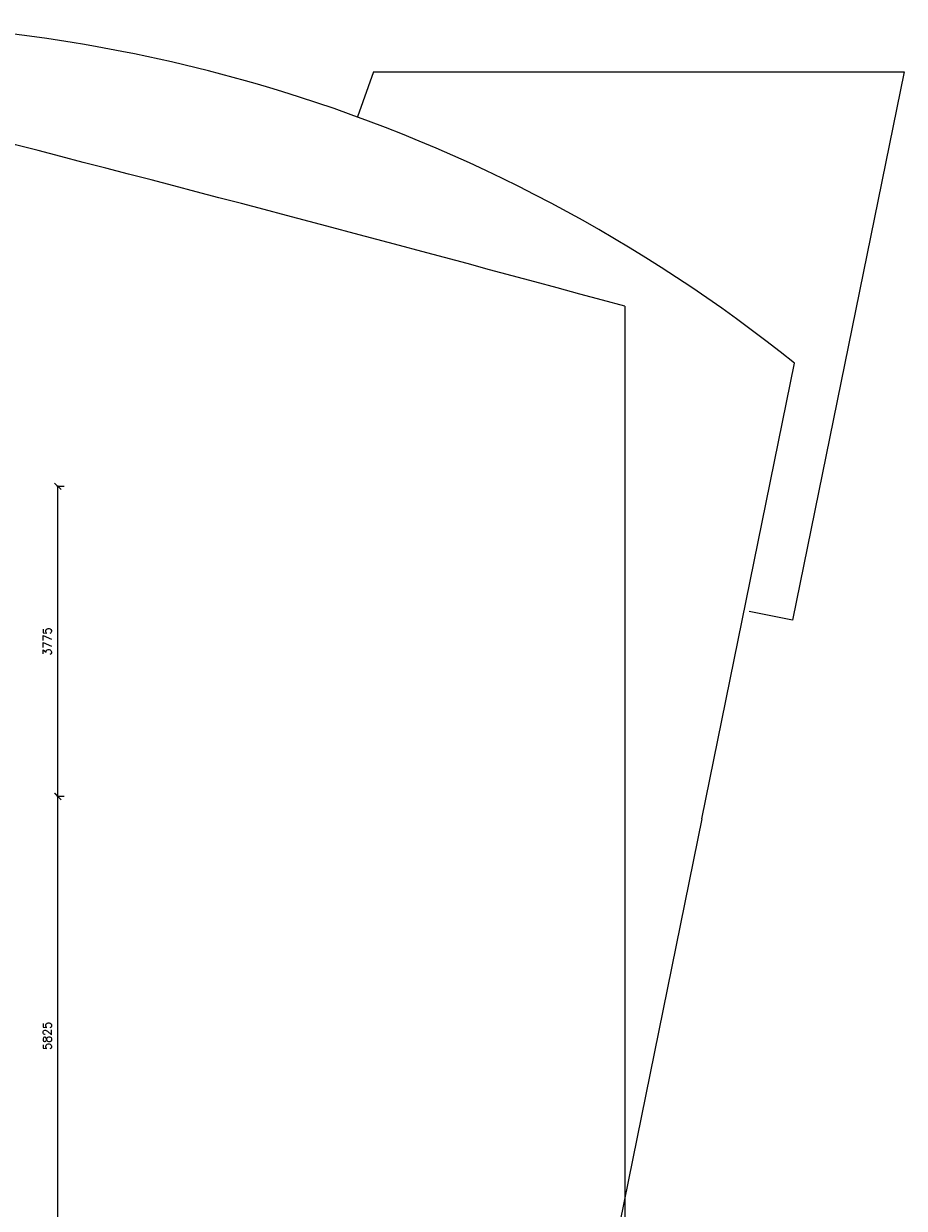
# Model space of a CAD drawing. Extents: x -161991 to 132574, y -998 to 324384.
# Tile 47 of 50: x 43148 to 53870, y 79985 to 94403. Entities that reach past the tile are written whole.
import ezdxf

# ---------------------------------------------------------------- set-up
doc = ezdxf.new("R2010")
doc.units = 0
doc.header["$LTSCALE"] = 50
doc.header["$MEASUREMENT"] = 0
doc.header["$PDSIZE"] = -1
doc.layers.get('0').update_dxf_attribs({"linetype": 'CONTINUOUS'})
doc.layers.get('DEFPOINTS').update_dxf_attribs({"linetype": 'CONTINUOUS'})
for name, color, linetype in [('_ARCHIEFKASTEN', 1, 'CONTINUOUS'), ('A--L21A2_BUITENWAND', 2, 'CONTINUOUS'), ('A--M$1A-_F123-', 1, 'CONTINUOUS')]:
    doc.layers.add(name, color=color, linetype=linetype)
doc.styles.add('HIEMSTRA', font='romans.shx')
doc.dimstyles.get("Standard").update_dxf_attribs({"dimscale": 40, "dimtxt": 2.5, "dimasz": 2, "dimexe": 0.3, "dimexo": 0.3, "dimgap": 2, "dimtad": 1, "dimdec": 0, "dimzin": 0, "dimdsep": 46, "dimtxsty": 'HIEMSTRA', "dimblk1": 'OBLIQUE', "dimblk2": 'OBLIQUE', "dimsah": 1, "dimcen": 0.09, "dimdle": 0.3, "dimclrd": 2, "dimclre": 2, "dimclrt": 3, "dimadec": 0, "dimazin": 0, "dimtfac": 1, "dimtdec": 4, "dimtofl": 0, "dimtmove": 2, "dimatfit": 3, "dimldrblk": 'OBLIQUE', "dimfxl": 0, "dimtvp": 625, "dimtolj": 1, "dimtzin": 0, "dimarcsym": 0})

# ---------------------------------------------------------------- blocks, each defined once
blk = doc.blocks.new('_OBLIQUE')
at = {"color": 0, "linetype": 'ByBlock'}
blk.add_line((-0.5, -0.5), (0.5, 0.5), dxfattribs=at)
blk = doc.blocks.new('*D159')
at = {"color": 2, "linetype": 'ByBlock'}
for p, q in [((43106, 79160), (43106, 85009)), ((43106, 84997), (43118, 84997)), ((43106, 79172), (43118, 79172))]:
    blk.add_line(p, q, dxfattribs=at)
at = {"layer": 'DEFPOINTS', "color": 0, "linetype": 'ByBlock'}
for p in [(43094, 84997), (43106, 84997), (43094, 79172)]:
    blk.add_point(p, dxfattribs=at)
at = {"color": 2, "linetype": 'ByBlock', "xscale": 80, "yscale": 80, "zscale": 80}
for p, rotation in [((43106, 84997), 90), ((43106, 79172), 270)]:
    blk.add_blockref('_OBLIQUE', p, dxfattribs=dict(at, rotation=rotation))
at = {"color": 3, "linetype": 'ByBlock', "insert": (42976, 82084), "char_height": 100, "attachment_point": 5, "rotation": 90, "style": 'HIEMSTRA'}
blk.add_mtext('\\A1;5825', dxfattribs=at)
blk = doc.blocks.new('*D160')
at = {"color": 2, "linetype": 'ByBlock'}
for p, q in [((43640, 88772), (43553, 88772)), ((43565, 84985), (43565, 88784)), ((43640, 84997), (43553, 84997))]:
    blk.add_line(p, q, dxfattribs=at)
at = {"layer": 'DEFPOINTS', "color": 0, "linetype": 'ByBlock'}
for p in [(43565, 88772), (43652, 88772), (43652, 84997)]:
    blk.add_point(p, dxfattribs=at)
at = {"color": 2, "linetype": 'ByBlock', "xscale": 80, "yscale": 80, "zscale": 80}
for p, rotation in [((43565, 88772), 90), ((43565, 84997), 270)]:
    blk.add_blockref('_OBLIQUE', p, dxfattribs=dict(at, rotation=rotation))
at = {"color": 3, "linetype": 'ByBlock', "insert": (43435, 86884), "char_height": 100, "attachment_point": 5, "rotation": 90, "style": 'HIEMSTRA'}
blk.add_mtext('\\A1;3775', dxfattribs=at)

msp = doc.modelspace()

# ---------------------------------------------------------------- linework, layer by layer
at = {"layer": '_ARCHIEFKASTEN'}
for p, q in [((47407.7, 93818.2), (47210.3, 93267.8)), ((47407.7, 93818.2), (53870, 93818.2)), ((53870, 93818.2), (52510.3, 87143.2)), ((52510.3, 87143.2), (51982.6, 87250.7))]:
    msp.add_line(p, q, dxfattribs=at)
msp.add_lwpolyline([(46291.8, 93577, 0.06546), (41432.3, 94403.1, 0.06546)], format="xyb", dxfattribs=at)
for points in [[(51405, 84723.7), (52534.9, 90270.6)], [(51405, 84723.7), (50299.2, 79294.9)]]:
    msp.add_lwpolyline(points, dxfattribs=at)
msp.add_arc((40720.7, 75510.4), 18906.1, 51.32575, 72.86202, dxfattribs=at)
at = {"layer": 'A--L21A2_BUITENWAND', "ltscale": 5}
msp.add_line((50467.8, 90963.9), (50467.8, 45782.5), dxfattribs=at)
msp.add_arc((-99357.2, -459727.3), 570708.6, 74.780092, 75.693396, dxfattribs=at)

# ---------------------------------------------------------------- dimensions: what is measured, and where the dimension line sits
at = {"layer": 'A--M$1A-_F123-'}
dim = msp.add_linear_dim(base=(43565.1, 88771.8), p1=(43652.3, 84996.8), p2=(43652.3, 88771.8), angle=90, dimstyle='Standard', dxfattribs=at)
dim.commit()
dim.dimension.update_dxf_attribs({"geometry": '*D160', "text_midpoint": (43435.1, 86884.3)})
dim = msp.add_linear_dim(base=(43565.1, 84996.8), p1=(43553.7, 79171.8), p2=(43553.7, 84996.8), angle=90, dimstyle='Standard', dxfattribs=at)
dim.commit()
dim.dimension.update_dxf_attribs({"geometry": '*D159', "text_midpoint": (43435.1, 82084.3), "insert": (459.5, 0)})

doc.saveas('drawing.dxf')
